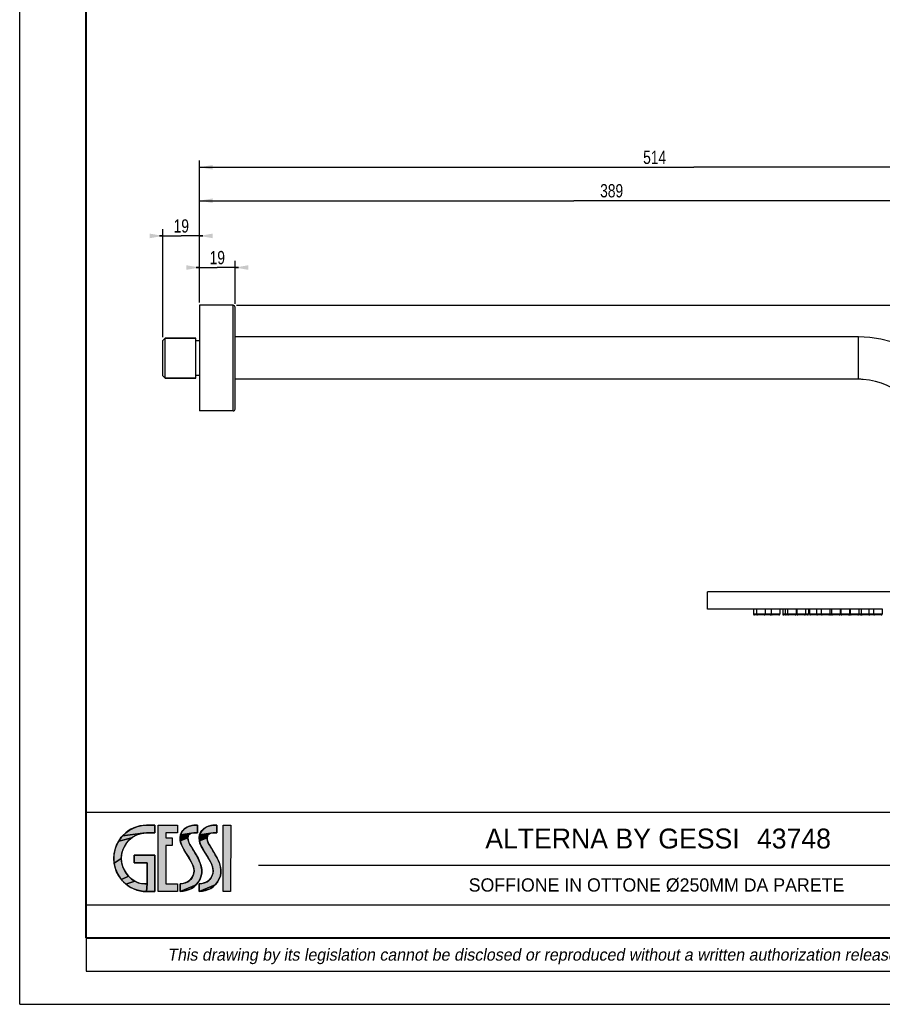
# Model space of a CAD drawing. Header units: millimetres. Extents: x 0 to 210, y 0 to 297.
# Tile 1 of 11: x 0 to 130, y 0 to 148. Entities that reach past the tile are written whole.
import ezdxf
from ezdxf.enums import TextEntityAlignment as Align

# ---------------------------------------------------------------- set-up
doc = ezdxf.new("R2010")
doc.units = ezdxf.units.MM
doc.header["$LTSCALE"] = 19.36
doc.layers.get('0').update_dxf_attribs({"linetype": 'CONTINUOUS'})
for name, color, linetype in [('00_COMPONENTI', 7, 'CONTINUOUS'), ('50_QUOTE', 7, 'CONTINUOUS'), ('52_NOTE', 7, 'CONTINUOUS'), ('54_SIMBOLI', 7, 'CONTINUOUS')]:
    doc.layers.add(name, color=color, linetype=linetype)
doc.styles.get("Standard").update_dxf_attribs({"font": 'txt', "width": 1.15})
doc.styles.add('TEXTSTYLE_4', font='triumi.ttf')
doc.styles.add('TEXTSTYLE_5', font='triumb.ttf')
doc.styles.add('TEXTSTYLE_7', font='trium.ttf')
doc.dimstyles.new('DIMSTYLE_1', dxfattribs={"dimtxt": 2, "dimasz": 2, "dimexe": 1, "dimexo": 0.5, "dimgap": 0.5, "dimtad": 1, "dimlfac": 3.448276, "dimdsep": 46, "dimtxsty": 'Standard', "dimblk": '_FILLED', "dimblk1": '_FILLED', "dimblk2": '_FILLED', "dimcen": 0.09, "dimazin": 2, "dimtfac": 1, "dimtofl": 0, "dimtmove": 0, "dimatfit": 3, "dimldrblk": '_FILLED', "dimfxl": 0, "dimtolj": 1, "dimarcsym": 0})
doc.dimstyles.new('DIMSTYLE_3', dxfattribs={"dimtxt": 2, "dimasz": 2, "dimexe": 1, "dimexo": 0.5, "dimgap": 0.5, "dimtad": 1, "dimdec": 0, "dimlfac": 3.448276, "dimdsep": 46, "dimtxsty": 'Standard', "dimblk": '_FILLED', "dimblk1": '_FILLED', "dimblk2": '_FILLED', "dimcen": 0.09, "dimazin": 2, "dimtfac": 1, "dimtdec": 0, "dimtofl": 0, "dimtmove": 0, "dimatfit": 3, "dimldrblk": '_FILLED', "dimfxl": 0, "dimtolj": 1, "dimarcsym": 0})

# ---------------------------------------------------------------- blocks, each defined once
blk = doc.blocks.new('_FILLED')
at = {"color": 0, "linetype": 'ByBlock'}
blk.add_solid([(0, 0), (-1, 0.175), (-1, -0.175)], dxfattribs=at)
blk = doc.blocks.new('*D5')
at = {"layer": '50_QUOTE', "color": 2, "linetype": 'Continuous'}
for p, q in [((21.6, 115.89), (21.1, 115.89)), ((21.1, 115.89), (24.36, 115.89)), ((21.6, 100.63), (21.6, 116.89)), ((27.61, 115.89), (24.36, 115.89)), ((27.11, 105.86), (27.11, 116.89)), ((27.11, 115.89), (27.61, 115.89))]:
    blk.add_line(p, q, dxfattribs=at)
at = {"layer": '50_QUOTE', "color": 2, "linetype": 'Continuous', "xscale": 2, "yscale": 2, "zscale": 2}
blk.add_blockref('_FILLED', (21.6, 115.89), dxfattribs=at)
at = {"layer": '50_QUOTE', "color": 2, "linetype": 'Continuous', "xscale": 2, "yscale": 2, "zscale": 2, "rotation": 180}
blk.add_blockref('_FILLED', (27.11, 115.89), dxfattribs=at)
at = {"layer": '50_QUOTE', "color": 2, "linetype": 'Continuous', "width": 0.776952}
blk.add_text('19', height=2, dxfattribs=at).set_placement((24.36, 116.39), align=Align.CENTER)
blk = doc.blocks.new('*D6')
at = {"layer": '50_QUOTE', "color": 2, "linetype": 'Continuous'}
for p, q in [((27.11, 105.94), (27.11, 122.2)), ((139.92, 76.53), (139.92, 122.2)), ((27.11, 121.2), (83.52, 121.2)), ((139.92, 121.2), (83.52, 121.2))]:
    blk.add_line(p, q, dxfattribs=at)
at = {"layer": '50_QUOTE', "color": 2, "linetype": 'Continuous', "xscale": 2, "yscale": 2, "zscale": 2, "rotation": 180}
blk.add_blockref('_FILLED', (27.11, 121.2), dxfattribs=at)
at = {"layer": '50_QUOTE', "color": 2, "linetype": 'Continuous', "xscale": 2, "yscale": 2, "zscale": 2}
blk.add_blockref('_FILLED', (139.92, 121.2), dxfattribs=at)
at = {"layer": '50_QUOTE', "color": 2, "linetype": 'Continuous', "width": 0.776952}
blk.add_text('389', height=2, dxfattribs=at).set_placement((89.24, 121.7), align=Align.CENTER)
blk = doc.blocks.new('*D7')
at = {"layer": '50_QUOTE', "color": 2, "linetype": 'Continuous'}
for p, q in [((27.11, 105.94), (27.11, 127.24)), ((27.11, 126.24), (101.64, 126.24)), ((176.17, 126.24), (101.64, 126.24)), ((176.17, 62.7), (176.17, 127.24))]:
    blk.add_line(p, q, dxfattribs=at)
at = {"layer": '50_QUOTE', "color": 2, "linetype": 'Continuous', "xscale": 2, "yscale": 2, "zscale": 2, "rotation": 180}
blk.add_blockref('_FILLED', (27.11, 126.24), dxfattribs=at)
at = {"layer": '50_QUOTE', "color": 2, "linetype": 'Continuous', "xscale": 2, "yscale": 2, "zscale": 2}
blk.add_blockref('_FILLED', (176.17, 126.24), dxfattribs=at)
at = {"layer": '50_QUOTE', "color": 2, "linetype": 'Continuous', "width": 0.776952}
blk.add_text('514', height=2, dxfattribs=at).set_placement((95.72, 126.74), align=Align.CENTER)
blk = doc.blocks.new('*D8')
at = {"layer": '50_QUOTE', "color": 2, "linetype": 'Continuous'}
for p, q in [((32.69, 105.44), (190.6, 105.44)), ((189.6, 105.44), (189.6, 82.51)), ((189.6, 59.59), (189.6, 82.51)), ((176.67, 59.59), (190.6, 59.59))]:
    blk.add_line(p, q, dxfattribs=at)
at = {"layer": '50_QUOTE', "color": 2, "linetype": 'Continuous', "xscale": 2, "yscale": 2, "zscale": 2}
for p, rotation in [((189.6, 105.44), 90), ((189.6, 59.59), 270)]:
    blk.add_blockref('_FILLED', p, dxfattribs=dict(at, rotation=rotation))
at = {"layer": '50_QUOTE', "color": 2, "linetype": 'Continuous', "width": 0.776952}
blk.add_text('158', height=2, rotation=90, dxfattribs=at).set_placement((189.1, 84.02), align=Align.CENTER)
blk = doc.blocks.new('*D10')
at = {"layer": '50_QUOTE', "color": 2, "linetype": 'Continuous'}
for p, q in [((27.11, 105.94), (27.11, 112.12)), ((32.48, 105.65), (32.48, 112.12)), ((27.11, 111.12), (26.61, 111.12)), ((26.61, 111.12), (29.79, 111.12)), ((32.98, 111.12), (29.79, 111.12)), ((32.48, 111.12), (32.98, 111.12))]:
    blk.add_line(p, q, dxfattribs=at)
at = {"layer": '50_QUOTE', "color": 2, "linetype": 'Continuous', "xscale": 2, "yscale": 2, "zscale": 2}
blk.add_blockref('_FILLED', (27.11, 111.12), dxfattribs=at)
at = {"layer": '50_QUOTE', "color": 2, "linetype": 'Continuous', "xscale": 2, "yscale": 2, "zscale": 2, "rotation": 180}
blk.add_blockref('_FILLED', (32.48, 111.12), dxfattribs=at)
at = {"layer": '50_QUOTE', "color": 2, "linetype": 'Continuous', "width": 0.776952}
blk.add_text('19', height=2, dxfattribs=at).set_placement((29.79, 111.62), align=Align.CENTER)
blk = doc.blocks.new('LOGOGESSI2D_BL0', base_point=(23, 22))
at = {"layer": '54_SIMBOLI', "linetype": 'Continuous'}
for points in [[(18.44, 26.95), (19.11, 27), (20.39, 27), (20.39, 25.85), (19.12, 25.85), (18.54, 25.8), (15.49, 25.39), (15.99, 25.86), (16.55, 26.27), (17.14, 26.58), (17.78, 26.81)], [(23.78, 27), (23.79, 25.85), (22.03, 25.85), (22.03, 25.11), (23, 25.11), (23, 23.95), (22.03, 23.95), (22.03, 18.15), (23.78, 18.15), (23.78, 17), (20.87, 17), (20.87, 27)], [(26, 26.98), (26.24, 27), (26.82, 27), (26.82, 25.85), (26.26, 25.85), (25.92, 25.81), (24.24, 25.54), (24.38, 25.9), (24.58, 26.21), (24.85, 26.49), (25.19, 26.71), (25.59, 26.88)], [(28.89, 26.98), (29.13, 27), (29.71, 27), (29.71, 25.85), (29.15, 25.85), (28.81, 25.81), (27.13, 25.54), (27.27, 25.9), (27.47, 26.21), (27.75, 26.49), (28.08, 26.71), (28.48, 26.88)], [(17.41, 25.43), (16.9, 25.11), (14.93, 24.62), (15.32, 25.19), (15.49, 25.39), (18.54, 25.8), (17.96, 25.66)], [(25.5, 25.56), (25.4, 25.36), (25.36, 25.11), (24.2, 24.67), (24.18, 25.13), (24.24, 25.54), (25.92, 25.81), (25.67, 25.71)], [(28.39, 25.56), (28.29, 25.36), (28.25, 25.11), (27.09, 24.67), (27.07, 25.13), (27.13, 25.54), (28.81, 25.81), (28.56, 25.71)], [(16.44, 24.72), (16.05, 24.26), (15.74, 23.74), (15.51, 23.19), (15.37, 22.6), (15.32, 22), (14.24, 21.31), (14.19, 22), (14.24, 22.69), (14.38, 23.36), (14.61, 24.01), (14.93, 24.62), (16.9, 25.11)], [(25.39, 24.79), (25.51, 24.41), (25.66, 24.12), (26.6, 22.55), (26.88, 22.04), (27.17, 21.4), (27.35, 20.84), (27.44, 20.33), (27.44, 19.85), (27.36, 19.39), (27.2, 18.94), (26.92, 18.43), (26.6, 18.02), (24.19, 17), (24.19, 18.15), (24.55, 18.2), (24.99, 18.32), (25.35, 18.49), (25.66, 18.72), (25.92, 19.03), (26.15, 19.43), (26.26, 19.77), (26.29, 20.13), (26.24, 20.53), (26.11, 20.98), (25.86, 21.52), (25.46, 22.2), (25.4, 22.3), (24.81, 23.23), (24.48, 23.83), (24.29, 24.29), (24.2, 24.67), (25.36, 25.11)], [(28.28, 24.79), (28.4, 24.41), (28.55, 24.12), (29.49, 22.55), (29.77, 22.04), (30.06, 21.4), (30.24, 20.84), (30.33, 20.33), (30.33, 19.85), (30.25, 19.39), (30.09, 18.94), (29.81, 18.43), (29.49, 18.02), (27.08, 17), (27.08, 18.15), (27.44, 18.2), (27.88, 18.32), (28.24, 18.49), (28.55, 18.72), (28.82, 19.03), (29.04, 19.43), (29.15, 19.77), (29.18, 20.13), (29.14, 20.53), (29, 20.98), (28.75, 21.52), (28.36, 22.2), (28.29, 22.3), (27.7, 23.23), (27.37, 23.83), (27.18, 24.29), (27.09, 24.67), (28.25, 25.11)], [(17.28, 21.36), (17.28, 22.51), (20.39, 22.51), (20.39, 17), (19.12, 17), (19.24, 18.15), (19.24, 21.36)], [(15.37, 21.43), (15.51, 20.85), (15.75, 20.27), (16.03, 19.8), (16.42, 19.31), (15.33, 18.81), (14.93, 19.38), (14.61, 19.99), (14.38, 20.64), (14.24, 21.31), (15.32, 22)], [(16.86, 18.89), (17.34, 18.57), (15.99, 18.14), (15.5, 18.61), (15.33, 18.81), (16.42, 19.31)], [(18.88, 18.15), (19.2, 18.15), (19.24, 18.15), (19.12, 17), (18.44, 17.05), (17.78, 17.19), (17.15, 17.42), (16.55, 17.73), (15.99, 18.14), (17.34, 18.57), (17.84, 18.34), (18.35, 18.2)], [(24.84, 17.1), (24.19, 17), (26.6, 18.02), (26.25, 17.7), (25.85, 17.44), (25.39, 17.24)], [(27.73, 17.1), (27.08, 17), (29.49, 18.02), (29.14, 17.7), (28.74, 17.44), (28.28, 17.24)]]:
    blk.add_hatch(color=7, dxfattribs=at).paths.add_polyline_path(points)
at = {"layer": '54_SIMBOLI', "color": 7, "linetype": 'Continuous'}
for p, q in [((20.87, 27), (23.78, 27)), ((20.87, 17), (20.87, 27)), ((20.87, 17), (20.87, 27)), ((20.87, 27), (23.78, 27)), ((23.78, 27), (23.79, 25.85)), ((23.78, 27), (23.79, 25.85)), ((30.66, 17), (30.67, 27)), ((30.66, 17), (30.67, 27)), ((30.67, 27), (31.81, 27)), ((30.67, 27), (31.81, 27)), ((31.81, 27), (31.8, 17)), ((31.81, 27), (31.8, 17)), ((23.79, 25.85), (22.03, 25.85)), ((22.03, 25.85), (22.03, 25.11)), ((23.79, 25.85), (22.03, 25.85)), ((22.03, 25.85), (22.03, 25.11)), ((22.03, 25.11), (23, 25.11)), ((22.03, 25.11), (23, 25.11)), ((23, 23.95), (22.03, 23.95)), ((22.03, 23.95), (22.03, 18.15)), ((23, 23.95), (22.03, 23.95)), ((22.03, 23.95), (22.03, 18.15)), ((23, 25.11), (23, 23.95)), ((23, 25.11), (23, 23.95)), ((22.03, 18.15), (23.78, 18.15)), ((22.03, 18.15), (23.78, 18.15)), ((23.78, 18.15), (23.78, 17)), ((23.78, 18.15), (23.78, 17)), ((23.78, 17), (20.87, 17)), ((23.78, 17), (20.87, 17)), ((31.8, 17), (30.66, 17)), ((31.8, 17), (30.66, 17))]:
    blk.add_line(p, q, dxfattribs=at)
for points in [[(18.44, 26.95), (19.11, 27), (20.39, 27), (20.39, 25.85), (19.12, 25.85), (18.54, 25.8), (15.49, 25.39), (15.99, 25.86), (16.55, 26.27), (17.14, 26.58), (17.78, 26.81), (18.44, 26.95)], [(23.78, 27), (23.79, 25.85), (22.03, 25.85), (22.03, 25.11), (23, 25.11), (23, 23.95), (22.03, 23.95), (22.03, 18.15), (23.78, 18.15), (23.78, 17), (20.87, 17), (20.87, 27), (23.78, 27)], [(26, 26.98), (26.24, 27), (26.82, 27), (26.82, 25.85), (26.26, 25.85), (25.92, 25.81), (24.24, 25.54), (24.38, 25.9), (24.58, 26.21), (24.85, 26.49), (25.19, 26.71), (25.59, 26.88), (26, 26.98)], [(28.89, 26.98), (29.13, 27), (29.71, 27), (29.71, 25.85), (29.15, 25.85), (28.81, 25.81), (27.13, 25.54), (27.27, 25.9), (27.47, 26.21), (27.75, 26.49), (28.08, 26.71), (28.48, 26.88), (28.89, 26.98)], [(17.41, 25.43), (16.9, 25.11), (14.93, 24.62), (15.32, 25.19), (15.49, 25.39), (18.54, 25.8), (17.96, 25.66), (17.41, 25.43)], [(25.5, 25.56), (25.4, 25.36), (25.36, 25.11), (24.2, 24.67), (24.18, 25.13), (24.24, 25.54), (25.92, 25.81), (25.67, 25.71), (25.5, 25.56)], [(28.39, 25.56), (28.29, 25.36), (28.25, 25.11), (27.09, 24.67), (27.07, 25.13), (27.13, 25.54), (28.81, 25.81), (28.56, 25.71), (28.39, 25.56)], [(16.44, 24.72), (16.05, 24.26), (15.74, 23.74), (15.51, 23.19), (15.37, 22.6), (15.32, 22), (14.24, 21.31), (14.19, 22), (14.24, 22.69), (14.38, 23.36), (14.61, 24.01), (14.93, 24.62), (16.9, 25.11), (16.44, 24.72)], [(25.39, 24.79), (25.51, 24.41), (25.66, 24.12), (26.6, 22.55), (26.88, 22.04), (27.17, 21.4), (27.35, 20.84), (27.44, 20.33), (27.44, 19.85), (27.36, 19.39), (27.2, 18.94), (26.92, 18.43), (26.6, 18.02), (24.19, 17), (24.19, 18.15), (24.55, 18.2), (24.99, 18.32), (25.35, 18.49), (25.66, 18.72), (25.92, 19.03), (26.15, 19.43), (26.26, 19.77), (26.29, 20.13), (26.24, 20.53), (26.11, 20.98), (25.86, 21.52), (25.46, 22.2), (25.4, 22.3), (24.81, 23.23), (24.48, 23.83), (24.29, 24.29), (24.2, 24.67), (25.36, 25.11), (25.39, 24.79)], [(28.28, 24.79), (28.4, 24.41), (28.55, 24.12), (29.49, 22.55), (29.77, 22.04), (30.06, 21.4), (30.24, 20.84), (30.33, 20.33), (30.33, 19.85), (30.25, 19.39), (30.09, 18.94), (29.81, 18.43), (29.49, 18.02), (27.08, 17), (27.08, 18.15), (27.44, 18.2), (27.88, 18.32), (28.24, 18.49), (28.55, 18.72), (28.82, 19.03), (29.04, 19.43), (29.15, 19.77), (29.18, 20.13), (29.14, 20.53), (29, 20.98), (28.75, 21.52), (28.36, 22.2), (28.29, 22.3), (27.7, 23.23), (27.37, 23.83), (27.18, 24.29), (27.09, 24.67), (28.25, 25.11), (28.28, 24.79)], [(17.28, 21.36), (17.28, 22.51), (20.39, 22.51), (20.39, 17), (19.12, 17), (19.24, 18.15), (19.24, 21.36), (17.28, 21.36)], [(15.37, 21.43), (15.51, 20.85), (15.75, 20.27), (16.03, 19.8), (16.42, 19.31), (15.33, 18.81), (14.93, 19.38), (14.61, 19.99), (14.38, 20.64), (14.24, 21.31), (15.32, 22), (15.37, 21.43)], [(16.86, 18.89), (17.34, 18.57), (15.99, 18.14), (15.5, 18.61), (15.33, 18.81), (16.42, 19.31), (16.86, 18.89)], [(18.88, 18.15), (19.2, 18.15), (19.24, 18.15), (19.12, 17), (18.44, 17.05), (17.78, 17.19), (17.15, 17.42), (16.55, 17.73), (15.99, 18.14), (17.34, 18.57), (17.84, 18.34), (18.35, 18.2), (18.88, 18.15)], [(24.84, 17.1), (24.19, 17), (26.6, 18.02), (26.25, 17.7), (25.85, 17.44), (25.39, 17.24), (24.84, 17.1)], [(27.73, 17.1), (27.08, 17), (29.49, 18.02), (29.14, 17.7), (28.74, 17.44), (28.28, 17.24), (27.73, 17.1)]]:
    blk.add_lwpolyline(points, dxfattribs=at)
for points, knots in [([(20.39, 25.85), (20.39, 25.85), (19.12, 25.85), (19.12, 25.85), (17.08, 25.85), (15.32, 24.16), (15.32, 22), (15.32, 20.11), (16.91, 18.15), (18.88, 18.15), (18.93, 18.15), (19.24, 18.15), (19.24, 18.15), (19.24, 18.15), (19.24, 21.36), (19.24, 21.36), (19.24, 21.36), (17.28, 21.36), (17.28, 21.36), (17.28, 21.36), (17.28, 22.51), (17.28, 22.51), (17.28, 22.51), (20.39, 22.51), (20.39, 22.51), (20.39, 22.51), (20.39, 17), (20.39, 17), (20.39, 17), (19.12, 17), (19.12, 17), (16.38, 17), (14.19, 19.26), (14.19, 22), (14.19, 24.74), (16.39, 27), (19.11, 27), (19.11, 27), (20.39, 27), (20.39, 27), (20.39, 27), (20.39, 25.85), (20.39, 25.85)], [0, 0, 0, 0, 1, 1, 1, 2, 2, 2, 3, 3, 3, 4, 4, 4, 5, 5, 5, 6, 6, 6, 7, 7, 7, 8, 8, 8, 9, 9, 9, 10, 10, 10, 11, 11, 11, 12, 12, 12, 13, 13, 13, 14, 14, 14, 14]), ([(20.39, 25.85), (20.39, 25.85), (19.12, 25.85), (19.12, 25.85), (17.08, 25.85), (15.32, 24.16), (15.32, 22), (15.32, 20.11), (16.91, 18.15), (18.88, 18.15), (18.93, 18.15), (19.24, 18.15), (19.24, 18.15), (19.24, 18.15), (19.24, 21.36), (19.24, 21.36), (19.24, 21.36), (17.28, 21.36), (17.28, 21.36), (17.28, 21.36), (17.28, 22.51), (17.28, 22.51), (17.28, 22.51), (20.39, 22.51), (20.39, 22.51), (20.39, 22.51), (20.39, 17), (20.39, 17), (20.39, 17), (19.12, 17), (19.12, 17), (16.38, 17), (14.19, 19.26), (14.19, 22), (14.19, 24.74), (16.39, 27), (19.11, 27), (19.11, 27), (20.39, 27), (20.39, 27), (20.39, 27), (20.39, 25.85), (20.39, 25.85)], [0, 0, 0, 0, 1, 1, 1, 2, 2, 2, 3, 3, 3, 4, 4, 4, 5, 5, 5, 6, 6, 6, 7, 7, 7, 8, 8, 8, 9, 9, 9, 10, 10, 10, 11, 11, 11, 12, 12, 12, 13, 13, 13, 14, 14, 14, 14]), ([(26.26, 25.85), (25.05, 25.85), (25.29, 24.75), (25.66, 24.12), (25.96, 23.61), (26.26, 23.12), (26.6, 22.55), (27.33, 21.29), (27.74, 20.12), (27.2, 18.94), (26.53, 17.5), (25.46, 17.13), (24.19, 17), (24.19, 17), (24.19, 18.15), (24.19, 18.15), (25, 18.24), (25.72, 18.49), (26.15, 19.43), (26.91, 21.08), (24.4, 23.12), (24.2, 24.67), (23.97, 26.43), (25.52, 27), (26.24, 27), (26.24, 27), (26.82, 27), (26.82, 27), (26.82, 27), (26.82, 25.85), (26.82, 25.85), (26.82, 25.85), (26.26, 25.85), (26.26, 25.85)], [0, 0, 0, 0, 1, 1, 1, 2, 2, 2, 3, 3, 3, 4, 4, 4, 5, 5, 5, 6, 6, 6, 7, 7, 7, 8, 8, 8, 9, 9, 9, 10, 10, 10, 11, 11, 11, 11]), ([(26.26, 25.85), (25.05, 25.85), (25.29, 24.75), (25.66, 24.12), (25.96, 23.61), (26.26, 23.12), (26.6, 22.55), (27.33, 21.29), (27.74, 20.12), (27.2, 18.94), (26.53, 17.5), (25.46, 17.13), (24.19, 17), (24.19, 17), (24.19, 18.15), (24.19, 18.15), (25, 18.24), (25.72, 18.49), (26.15, 19.43), (26.91, 21.08), (24.4, 23.12), (24.2, 24.67), (23.97, 26.43), (25.52, 27), (26.24, 27), (26.24, 27), (26.82, 27), (26.82, 27), (26.82, 27), (26.82, 25.85), (26.82, 25.85), (26.82, 25.85), (26.26, 25.85), (26.26, 25.85)], [0, 0, 0, 0, 1, 1, 1, 2, 2, 2, 3, 3, 3, 4, 4, 4, 5, 5, 5, 6, 6, 6, 7, 7, 7, 8, 8, 8, 9, 9, 9, 10, 10, 10, 11, 11, 11, 11]), ([(29.15, 25.85), (27.94, 25.85), (28.18, 24.75), (28.55, 24.12), (28.85, 23.61), (29.15, 23.12), (29.49, 22.55), (30.22, 21.29), (30.64, 20.12), (30.09, 18.94), (29.42, 17.5), (28.35, 17.13), (27.08, 17), (27.08, 17), (27.08, 18.15), (27.08, 18.15), (27.9, 18.24), (28.61, 18.49), (29.04, 19.43), (29.8, 21.08), (27.29, 23.12), (27.09, 24.67), (26.86, 26.43), (28.41, 27), (29.13, 27), (29.13, 27), (29.71, 27), (29.71, 27), (29.71, 27), (29.71, 25.85), (29.71, 25.85), (29.71, 25.85), (29.15, 25.85), (29.15, 25.85)], [0, 0, 0, 0, 1, 1, 1, 2, 2, 2, 3, 3, 3, 4, 4, 4, 5, 5, 5, 6, 6, 6, 7, 7, 7, 8, 8, 8, 9, 9, 9, 10, 10, 10, 11, 11, 11, 11]), ([(29.15, 25.85), (27.94, 25.85), (28.18, 24.75), (28.55, 24.12), (28.85, 23.61), (29.15, 23.12), (29.49, 22.55), (30.22, 21.29), (30.64, 20.12), (30.09, 18.94), (29.42, 17.5), (28.35, 17.13), (27.08, 17), (27.08, 17), (27.08, 18.15), (27.08, 18.15), (27.9, 18.24), (28.61, 18.49), (29.04, 19.43), (29.8, 21.08), (27.29, 23.12), (27.09, 24.67), (26.86, 26.43), (28.41, 27), (29.13, 27), (29.13, 27), (29.71, 27), (29.71, 27), (29.71, 27), (29.71, 25.85), (29.71, 25.85), (29.71, 25.85), (29.15, 25.85), (29.15, 25.85)], [0, 0, 0, 0, 1, 1, 1, 2, 2, 2, 3, 3, 3, 4, 4, 4, 5, 5, 5, 6, 6, 6, 7, 7, 7, 8, 8, 8, 9, 9, 9, 10, 10, 10, 11, 11, 11, 11])]:
    blk.add_open_spline(points, degree=3, knots=knots, dxfattribs=at)
blk.add_solid([(31.8, 17), (30.66, 17), (31.81, 27), (30.67, 27)], dxfattribs=at)

msp = doc.modelspace()

# ---------------------------------------------------------------- linework, layer by layer
at = {"color": 7, "linetype": 'Continuous'}
for q in [(0, 297), (210, 0)]:
    msp.add_line((0, 0), q, dxfattribs=at)
at = {"color": 2, "linetype": 'Continuous'}
for p, q in [((10, 29), (200, 29)), ((10, 29), (10, 15)), ((36, 21), (152, 21)), ((10, 15), (200, 15)), ((10, 15), (10, 5)), ((10, 15), (200, 15)), ((10, 10), (200, 10)), ((10, 5), (200, 5))]:
    msp.add_line(p, q, dxfattribs=at)
at = {"color": 7, "linetype": 'Continuous', "const_width": 0.3}
for points in [[(10, 10), (10, 287)], [(10, 10), (200, 10)]]:
    msp.add_lwpolyline(points, dxfattribs=at)
at = {"layer": '00_COMPONENTI', "color": 7, "linetype": 'Continuous'}
for p, q in [((27.11, 105.4362), (27.11, 105.3637)), ((32.185, 105.4362), (27.11, 105.4362)), ((32.185, 105.4362), (27.11, 105.4362)), ((27.11, 105.3637), (27.11, 100.692)), ((32.475, 100.7587), (32.475, 105.1462)), ((32.475, 100.7587), (32.475, 105.1462)), ((21.6, 100.1292), (21.948, 100.4772)), ((21.6, 100.1292), (21.948, 100.4772)), ((21.6, 99.3479), (21.6, 100.1292)), ((26.53, 100.4772), (21.948, 100.4772)), ((21.948, 100.4772), (26.53, 100.4772)), ((21.948, 94.4452), (21.948, 100.4772)), ((26.53, 100.1412), (26.53, 100.4772)), ((26.53, 94.924), (26.53, 100.1412)), ((27.11, 100.0712), (26.53, 100.0712)), ((27.11, 100.0712), (26.53, 100.0712)), ((27.11, 100.692), (27.11, 100.5621)), ((27.11, 100.5621), (27.11, 100.1666)), ((27.11, 100.1666), (27.11, 100.0331)), ((27.11, 100.0331), (27.11, 94.8893)), ((32.475, 94.1637), (32.475, 100.7587)), ((32.475, 94.1637), (32.475, 100.7587)), ((126.435, 100.6512), (32.475, 100.6512)), ((126.435, 100.6512), (32.475, 100.6512)), ((21.6, 97.6931), (21.6, 99.3479)), ((21.6, 97.2293), (21.6, 97.6931)), ((21.6, 95.5745), (21.6, 97.2293)), ((21.6, 94.7932), (21.6, 95.5745)), ((21.6, 94.7932), (21.948, 94.4452)), ((21.6, 94.7932), (21.948, 94.4452)), ((26.53, 94.4452), (21.948, 94.4452)), ((21.948, 94.4452), (26.53, 94.4452)), ((26.53, 94.4452), (26.53, 94.924)), ((27.11, 94.8512), (26.53, 94.8512)), ((27.11, 94.8512), (26.53, 94.8512)), ((27.11, 94.8893), (27.11, 94.7558)), ((27.11, 94.7558), (27.11, 94.3603)), ((27.11, 94.3603), (27.11, 94.2304)), ((27.11, 94.2304), (27.11, 89.5587)), ((126.435, 94.2712), (32.475, 94.2712)), ((126.435, 94.2712), (32.475, 94.2712)), ((32.475, 89.7762), (32.475, 94.1637)), ((32.475, 89.7762), (32.475, 94.1637)), ((27.11, 89.5587), (27.11, 89.4862)), ((32.185, 89.4862), (27.11, 89.4862)), ((32.185, 89.4862), (27.11, 89.4862)), ((104.0528, 62.1972), (103.67, 62.1972)), ((103.67, 59.5872), (103.67, 62.1972)), ((103.67, 59.5872), (103.67, 62.1972)), ((135.57, 62.1972), (104.0528, 62.1972)), ((110.9935, 59.5872), (103.67, 59.5872)), ((110.6142, 59.5872), (110.6142, 58.8622)), ((111.4852, 59.5872), (110.9935, 59.5872)), ((111.066, 59.5872), (111.066, 58.8622)), ((111.5827, 59.5872), (111.4852, 59.5872)), ((112.4435, 59.5872), (111.5827, 59.5872)), ((112.371, 59.5872), (112.371, 58.8622)), ((113.2176, 59.5872), (112.4435, 59.5872)), ((113.5529, 59.5872), (113.2176, 59.5872)), ((113.2677, 59.5872), (113.2677, 58.8622)), ((113.2899, 59.5872), (113.2899, 58.8622)), ((113.6337, 59.5872), (113.5529, 59.5872)), ((114.6673, 59.5872), (113.6337, 59.5872)), ((114.5949, 59.5872), (114.5949, 58.8622)), ((115.6938, 59.5872), (114.6673, 59.5872)), ((115.0269, 59.5872), (115.0269, 58.8622)), ((115.3897, 59.5872), (115.3897, 58.8622)), ((115.8214, 59.5872), (115.6938, 59.5872)), ((115.7663, 59.5872), (115.7663, 58.8622)), ((116.2829, 59.5872), (115.8214, 59.5872)), ((117.0738, 59.5872), (116.2829, 59.5872)), ((117.0713, 59.5872), (117.0713, 58.8622)), ((117.1438, 59.5872), (117.0738, 59.5872)), ((117.3364, 59.5872), (117.1438, 59.5872)), ((117.1461, 59.5872), (117.1461, 58.8622)), ((117.4363, 59.5872), (117.3364, 59.5872)), ((117.9633, 59.5872), (117.4363, 59.5872)), ((118.5233, 59.5872), (117.9633, 59.5872)), ((118.4511, 59.5872), (118.4511, 58.8622)), ((118.9969, 59.5872), (118.5233, 59.5872)), ((118.9245, 59.5872), (118.9245, 58.8622)), ((120.0001, 59.5872), (118.9969, 59.5872)), ((119.067, 59.5872), (119.067, 58.8622)), ((120.0553, 59.5872), (120.0001, 59.5872)), ((120.7607, 59.5872), (120.0553, 59.5872)), ((120.1275, 59.5872), (120.1275, 58.8622)), ((120.78, 59.5872), (120.7607, 59.5872)), ((120.8899, 59.5872), (120.78, 59.5872)), ((120.833, 59.5872), (120.833, 58.8622)), ((121.0233, 59.5872), (120.8899, 59.5872)), ((121.4928, 59.5872), (121.0233, 59.5872)), ((122.2102, 59.5872), (121.4928, 59.5872)), ((122.138, 59.5872), (122.138, 58.8622)), ((122.3198, 59.5872), (122.2102, 59.5872)), ((122.4416, 59.5872), (122.3198, 59.5872)), ((122.3693, 59.5872), (122.3693, 58.8622)), ((122.3922, 59.5872), (122.3922, 58.8622)), ((122.4582, 59.5872), (122.4416, 59.5872)), ((123.6513, 59.5872), (122.4582, 59.5872)), ((123.7106, 59.5872), (123.6513, 59.5872)), ((123.6972, 59.5872), (123.6972, 58.8622)), ((123.7696, 59.5872), (123.7106, 59.5872)), ((124.0093, 59.5872), (123.7696, 59.5872)), ((123.7829, 59.5872), (123.7829, 58.8622)), ((125.1324, 59.5872), (124.0093, 59.5872)), ((125.0879, 59.5872), (125.0879, 58.8622)), ((125.1602, 59.5872), (125.1324, 59.5872)), ((125.2707, 59.5872), (125.1602, 59.5872)), ((125.2047, 59.5872), (125.2047, 58.8622)), ((126.5366, 59.5872), (125.2707, 59.5872)), ((126.5097, 59.5872), (126.5097, 58.8622)), ((126.5821, 59.5872), (126.5366, 59.5872)), ((126.7632, 59.5872), (126.5821, 59.5872)), ((127.1257, 59.5872), (126.7632, 59.5872)), ((126.8357, 59.5872), (126.8357, 58.8622)), ((127.9449, 59.5872), (127.1257, 59.5872)), ((128.0833, 59.5872), (127.9449, 59.5872)), ((128.0173, 59.5872), (128.0173, 58.8622)), ((128.6262, 59.5872), (128.0833, 59.5872)), ((128.6771, 59.5872), (128.6262, 59.5872)), ((130.0761, 59.5872), (128.6771, 59.5872)), ((128.6987, 59.5872), (128.6987, 58.8622)), ((130.0037, 59.5872), (130.0037, 58.8622)), ((111.0782, 58.7172), (110.7592, 58.7172)), ((111.0782, 58.7172), (110.7592, 58.7172)), ((111.0809, 58.7172), (111.0782, 58.7172)), ((111.0809, 58.7172), (111.0782, 58.7172)), ((111.211, 58.7172), (111.0809, 58.7172)), ((111.211, 58.7172), (111.0809, 58.7172)), ((111.2119, 58.7172), (111.211, 58.7172)), ((111.2171, 58.7172), (111.211, 58.7172)), ((111.8136, 58.7172), (111.2119, 58.7172)), ((111.5357, 58.7172), (111.2171, 58.7172)), ((111.6226, 58.7172), (111.5357, 58.7172)), ((111.6234, 58.7172), (111.6226, 58.7172)), ((111.6786, 58.7172), (111.6234, 58.7172)), ((111.6832, 58.7172), (111.6786, 58.7172)), ((111.8136, 58.7172), (111.6832, 58.7172)), ((111.907, 58.7172), (111.8136, 58.7172)), ((111.907, 58.7172), (111.8136, 58.7172)), ((112.226, 58.7172), (111.907, 58.7172)), ((112.224, 58.7172), (111.907, 58.7172)), ((112.2252, 58.7172), (112.224, 58.7172)), ((112.2269, 58.7172), (112.226, 58.7172)), ((112.2269, 58.7172), (112.226, 58.7172)), ((112.4584, 58.7172), (112.2269, 58.7172)), ((112.4267, 58.7172), (112.2269, 58.7172)), ((112.4584, 58.7172), (112.4267, 58.7172)), ((112.6705, 58.7172), (112.4584, 58.7172)), ((112.6705, 58.7172), (112.4584, 58.7172)), ((112.6734, 58.7172), (112.6705, 58.7172)), ((112.6734, 58.7172), (112.6705, 58.7172)), ((112.7698, 58.7172), (112.6734, 58.7172)), ((112.7699, 58.7172), (112.6734, 58.7172)), ((112.772, 58.7172), (112.7698, 58.7172)), ((112.772, 58.7172), (112.7699, 58.7172)), ((112.8018, 58.7172), (112.772, 58.7172)), ((112.8018, 58.7172), (112.772, 58.7172)), ((112.8037, 58.7172), (112.8018, 58.7172)), ((112.8037, 58.7172), (112.8018, 58.7172)), ((113.1227, 58.7172), (112.8037, 58.7172)), ((113.1226, 58.7172), (112.8037, 58.7172)), ((113.4398, 58.7172), (113.4349, 58.7172)), ((113.4355, 58.7172), (113.4378, 58.7172)), ((114.1585, 58.7172), (113.4355, 58.7172)), ((113.721, 58.7172), (113.4398, 58.7172)), ((113.752, 58.7172), (113.721, 58.7172)), ((113.7539, 58.7172), (113.752, 58.7172)), ((113.8607, 58.7172), (113.7539, 58.7172)), ((113.8622, 58.7172), (113.8607, 58.7172)), ((114.1274, 58.7172), (113.8622, 58.7172)), ((114.1309, 58.7172), (114.1274, 58.7172)), ((114.1585, 58.7172), (114.1309, 58.7172)), ((114.4499, 58.7172), (114.1585, 58.7172)), ((114.4471, 58.7172), (114.1585, 58.7172)), ((114.4494, 58.7172), (114.4471, 58.7172)), ((115.4074, 58.7172), (115.1719, 58.7172)), ((115.4074, 58.7172), (115.172, 58.7172)), ((115.4909, 58.7172), (115.4074, 58.7172)), ((115.4909, 58.7172), (115.4074, 58.7172)), ((115.5303, 58.7172), (115.4909, 58.7172)), ((115.5303, 58.7172), (115.4909, 58.7172)), ((115.5347, 58.7172), (115.5303, 58.7172)), ((115.5347, 58.7172), (115.5303, 58.7172)), ((115.8537, 58.7172), (115.5347, 58.7172)), ((115.8537, 58.7172), (115.5347, 58.7172)), ((115.8565, 58.7172), (115.8537, 58.7172)), ((115.8565, 58.7172), (115.8537, 58.7172)), ((115.9101, 58.7172), (115.8565, 58.7172)), ((115.9101, 58.7172), (115.8565, 58.7172)), ((115.9113, 58.7172), (115.9101, 58.7172)), ((115.9113, 58.7172), (115.9101, 58.7172)), ((115.9121, 58.7172), (115.9113, 58.7172)), ((115.9174, 58.7172), (115.9113, 58.7172)), ((116.5139, 58.7172), (115.9121, 58.7172)), ((116.236, 58.7172), (115.9174, 58.7172)), ((116.3228, 58.7172), (116.236, 58.7172)), ((116.3237, 58.7172), (116.3228, 58.7172)), ((116.3788, 58.7172), (116.3237, 58.7172)), ((116.3835, 58.7172), (116.3788, 58.7172)), ((116.5139, 58.7172), (116.3835, 58.7172)), ((116.6073, 58.7172), (116.5139, 58.7172)), ((116.6073, 58.7172), (116.5139, 58.7172)), ((116.9263, 58.7172), (116.6073, 58.7172)), ((116.9242, 58.7172), (116.6073, 58.7172)), ((116.9254, 58.7172), (116.9242, 58.7172)), ((116.9775, 58.7172), (116.9263, 58.7172)), ((117.0092, 58.7172), (116.9263, 58.7172)), ((117.0092, 58.7172), (116.9775, 58.7172)), ((117.2213, 58.7172), (117.0092, 58.7172)), ((117.2213, 58.7172), (117.0092, 58.7172)), ((117.2242, 58.7172), (117.2213, 58.7172)), ((117.2242, 58.7172), (117.2213, 58.7172)), ((117.288, 58.7172), (117.2242, 58.7172)), ((117.288, 58.7172), (117.2242, 58.7172)), ((117.2911, 58.7172), (117.288, 58.7172)), ((117.2911, 58.7172), (117.288, 58.7172)), ((117.2964, 58.7172), (117.2911, 58.7172)), ((117.2914, 58.7172), (117.2936, 58.7172)), ((117.2964, 58.7172), (117.2914, 58.7172)), ((118.1221, 58.7172), (117.2964, 58.7172)), ((117.4751, 58.7172), (117.2964, 58.7172)), ((117.4754, 58.7172), (117.4751, 58.7172)), ((117.6101, 58.7172), (117.4754, 58.7172)), ((117.6111, 58.7172), (117.6101, 58.7172)), ((117.6757, 58.7172), (117.6111, 58.7172)), ((117.6784, 58.7172), (117.6757, 58.7172)), ((117.9865, 58.7172), (117.6784, 58.7172)), ((117.9871, 58.7172), (117.9865, 58.7172)), ((118.1221, 58.7172), (117.9871, 58.7172)), ((118.3061, 58.7172), (118.1221, 58.7172)), ((118.3035, 58.7172), (118.1221, 58.7172)), ((118.3057, 58.7172), (118.3035, 58.7172)), ((118.457, 58.7172), (118.3061, 58.7172)), ((118.4881, 58.7172), (118.3061, 58.7172)), ((118.4605, 58.7172), (118.457, 58.7172)), ((118.4881, 58.7172), (118.4605, 58.7172)), ((118.7795, 58.7172), (118.4881, 58.7172)), ((118.7767, 58.7172), (118.4881, 58.7172)), ((118.779, 58.7172), (118.7767, 58.7172)), ((119.4475, 58.7172), (119.212, 58.7172)), ((119.4475, 58.7172), (119.2121, 58.7172)), ((119.531, 58.7172), (119.4475, 58.7172)), ((119.531, 58.7172), (119.4475, 58.7172)), ((119.8163, 58.7172), (119.531, 58.7172)), ((119.8163, 58.7172), (119.531, 58.7172)), ((119.8205, 58.7172), (119.8163, 58.7172)), ((119.8205, 58.7172), (119.8163, 58.7172)), ((119.9031, 58.7172), (119.8205, 58.7172)), ((119.9031, 58.7172), (119.8205, 58.7172)), ((119.9914, 58.7172), (119.9031, 58.7172)), ((119.9914, 58.7172), (119.9031, 58.7172)), ((119.9937, 58.7172), (119.9914, 58.7172)), ((119.9937, 58.7172), (119.9914, 58.7172)), ((120.227, 58.7172), (119.9937, 58.7172)), ((120.2268, 58.7172), (119.9937, 58.7172)), ((120.2705, 58.7172), (120.227, 58.7172)), ((120.2705, 58.7172), (120.227, 58.7172)), ((120.2725, 58.7172), (120.2705, 58.7172)), ((120.2725, 58.7172), (120.2705, 58.7172)), ((120.2778, 58.7172), (120.2725, 58.7172)), ((120.2736, 58.7172), (120.2751, 58.7172)), ((120.78, 58.7172), (120.2736, 58.7172)), ((120.5915, 58.7172), (120.2778, 58.7172)), ((120.5924, 58.7172), (120.5915, 58.7172)), ((120.78, 58.7172), (120.5924, 58.7172)), ((120.9677, 58.7172), (120.78, 58.7172)), ((120.9677, 58.7172), (120.78, 58.7172)), ((120.9685, 58.7172), (120.9677, 58.7172)), ((120.9685, 58.7172), (120.9677, 58.7172)), ((120.9781, 58.7172), (120.9685, 58.7172)), ((120.9781, 58.7172), (120.9685, 58.7172)), ((120.9833, 58.7172), (120.978, 58.7172)), ((120.9783, 58.7172), (120.9805, 58.7172)), ((121.809, 58.7172), (120.9783, 58.7172)), ((121.162, 58.7172), (120.9833, 58.7172)), ((121.1623, 58.7172), (121.162, 58.7172)), ((121.297, 58.7172), (121.1623, 58.7172)), ((121.298, 58.7172), (121.297, 58.7172)), ((121.3626, 58.7172), (121.298, 58.7172)), ((121.3653, 58.7172), (121.3626, 58.7172)), ((121.6734, 58.7172), (121.3653, 58.7172)), ((121.674, 58.7172), (121.6734, 58.7172)), ((121.809, 58.7172), (121.674, 58.7172)), ((121.993, 58.7172), (121.809, 58.7172)), ((121.9905, 58.7172), (121.809, 58.7172)), ((121.9926, 58.7172), (121.9905, 58.7172)), ((121.9955, 58.7172), (121.993, 58.7172)), ((121.9956, 58.7172), (121.993, 58.7172)), ((122.2243, 58.7172), (121.9955, 58.7172)), ((122.2219, 58.7172), (121.9956, 58.7172)), ((122.2236, 58.7172), (122.2219, 58.7172)), ((122.6315, 58.7172), (122.5372, 58.7172)), ((123.4553, 58.7172), (122.5374, 58.7172)), ((122.8562, 58.7172), (122.6315, 58.7172)), ((122.8602, 58.7172), (122.8562, 58.7172)), ((122.8922, 58.7172), (122.8602, 58.7172)), ((123.2332, 58.7172), (122.8922, 58.7172)), ((123.2355, 58.7172), (123.2332, 58.7172)), ((123.4553, 58.7172), (123.2355, 58.7172)), ((123.5522, 58.7172), (123.4553, 58.7172)), ((123.552, 58.7172), (123.4553, 58.7172)), ((123.5574, 58.7172), (123.5522, 58.7172)), ((123.5574, 58.7172), (123.5522, 58.7172)), ((123.6796, 58.7172), (123.5574, 58.7172)), ((123.6796, 58.7172), (123.5574, 58.7172)), ((123.68, 58.7172), (123.6796, 58.7172)), ((123.68, 58.7172), (123.6796, 58.7172)), ((123.7307, 58.7172), (123.68, 58.7172)), ((123.7307, 58.7172), (123.68, 58.7172)), ((123.7334, 58.7172), (123.7307, 58.7172)), ((123.7335, 58.7172), (123.7307, 58.7172)), ((123.9097, 58.7172), (123.7334, 58.7172)), ((123.9097, 58.7172), (123.7335, 58.7172)), ((123.9249, 58.7172), (123.9097, 58.7172)), ((123.9249, 58.7172), (123.9097, 58.7172)), ((123.9322, 58.7172), (123.9249, 58.7172)), ((123.9322, 58.7172), (123.9249, 58.7172)), ((123.9336, 58.7172), (123.9279, 58.7172)), ((123.9283, 58.7172), (123.9303, 58.7172)), ((124.7337, 58.7172), (123.9283, 58.7172)), ((124.1317, 58.7172), (123.9336, 58.7172)), ((124.2469, 58.7172), (124.1317, 58.7172)), ((124.2499, 58.7172), (124.2469, 58.7172)), ((124.3246, 58.7172), (124.2499, 58.7172)), ((124.3255, 58.7172), (124.3246, 58.7172)), ((124.6239, 58.7172), (124.3255, 58.7172)), ((124.6252, 58.7172), (124.6239, 58.7172)), ((124.7337, 58.7172), (124.6252, 58.7172)), ((124.9429, 58.7172), (124.7337, 58.7172)), ((124.9406, 58.7172), (124.7337, 58.7172)), ((124.9425, 58.7172), (124.9406, 58.7172)), ((125.141, 58.7172), (125.1361, 58.7172)), ((125.1365, 58.7172), (125.139, 58.7172)), ((125.141, 58.7172), (125.1365, 58.7172)), ((125.3444, 58.7172), (125.141, 58.7172)), ((125.3444, 58.7172), (125.141, 58.7172)), ((125.3537, 58.7172), (125.3444, 58.7172)), ((125.3497, 58.7172), (125.3444, 58.7172)), ((125.444, 58.7172), (125.3497, 58.7172)), ((126.2678, 58.7172), (125.3499, 58.7172)), ((125.6687, 58.7172), (125.444, 58.7172)), ((125.6727, 58.7172), (125.6687, 58.7172)), ((125.7047, 58.7172), (125.6727, 58.7172)), ((126.0457, 58.7172), (125.7047, 58.7172)), ((126.0481, 58.7172), (126.0457, 58.7172)), ((126.2678, 58.7172), (126.0481, 58.7172)), ((126.3647, 58.7172), (126.2678, 58.7172)), ((126.3646, 58.7172), (126.2678, 58.7172)), ((126.3676, 58.7172), (126.3647, 58.7172)), ((126.3676, 58.7172), (126.3647, 58.7172)), ((126.4223, 58.7172), (126.3676, 58.7172)), ((126.4223, 58.7172), (126.3676, 58.7172)), ((126.4244, 58.7172), (126.4223, 58.7172)), ((126.4244, 58.7172), (126.4223, 58.7172)), ((126.4542, 58.7172), (126.4244, 58.7172)), ((126.4542, 58.7172), (126.4244, 58.7172)), ((126.4561, 58.7172), (126.4542, 58.7172)), ((126.4561, 58.7172), (126.4542, 58.7172)), ((126.7751, 58.7172), (126.4561, 58.7172)), ((126.7751, 58.7172), (126.4561, 58.7172)), ((126.9818, 58.7172), (126.9807, 58.7172)), ((126.9869, 58.7172), (126.9807, 58.7172)), ((127.742, 58.7172), (126.9818, 58.7172)), ((127.2345, 58.7172), (126.9869, 58.7172)), ((127.2997, 58.7172), (127.2345, 58.7172)), ((127.3927, 58.7172), (127.2997, 58.7172)), ((127.394, 58.7172), (127.3927, 58.7172)), ((127.6767, 58.7172), (127.394, 58.7172)), ((127.742, 58.7172), (127.6767, 58.7172)), ((127.9957, 58.7172), (127.742, 58.7172)), ((127.9937, 58.7172), (127.742, 58.7172)), ((127.9997, 58.7172), (127.9927, 58.7172)), ((127.9997, 58.7172), (127.9927, 58.7172)), ((127.9946, 58.7172), (127.9937, 58.7172)), ((128.1623, 58.7172), (127.9997, 58.7172)), ((128.1623, 58.7172), (127.9997, 58.7172)), ((128.2566, 58.7172), (128.1623, 58.7172)), ((128.8395, 58.7172), (128.1625, 58.7172)), ((128.4813, 58.7172), (128.2566, 58.7172)), ((128.4853, 58.7172), (128.4813, 58.7172)), ((128.5173, 58.7172), (128.4853, 58.7172)), ((128.8395, 58.7172), (128.5173, 58.7172)), ((128.8437, 58.7172), (128.8395, 58.7172)), ((128.8437, 58.7172), (128.8395, 58.7172)), ((128.8453, 58.7172), (128.8437, 58.7172)), ((128.85, 58.7172), (128.8437, 58.7172)), ((129.823, 58.7172), (128.8453, 58.7172)), ((128.8759, 58.7172), (128.85, 58.7172)), ((129.1627, 58.7172), (128.8759, 58.7172)), ((129.1759, 58.7172), (129.1627, 58.7172)), ((129.1802, 58.7172), (129.1759, 58.7172)), ((129.5344, 58.7172), (129.1802, 58.7172)), ((129.823, 58.7172), (129.5344, 58.7172)), ((129.8587, 58.7172), (129.823, 58.7172)), ((129.8567, 58.7172), (129.823, 58.7172))]:
    msp.add_line(p, q, dxfattribs=at)
at = {"layer": '00_COMPONENTI', "color": 9, "linetype": 'Continuous'}
for p, q in [((32.185, 105.3637), (32.185, 105.4362)), ((32.185, 89.5587), (32.185, 105.3637)), ((126.435, 100.1448), (126.435, 100.6512)), ((126.435, 94.6258), (126.435, 100.1448)), ((126.435, 94.2712), (126.435, 94.6258)), ((32.185, 89.4862), (32.185, 89.5587)), ((111.065, 58.8622), (110.6142, 58.8622)), ((111.066, 58.8622), (111.065, 58.8622)), ((111.8408, 58.8622), (111.066, 58.8622)), ((112.371, 58.8622), (111.8408, 58.8622)), ((112.4135, 58.8622), (112.371, 58.8622)), ((113.2677, 58.8622), (112.4135, 58.8622)), ((114.2202, 58.8622), (113.2899, 58.8622)), ((114.5949, 58.8622), (114.2202, 58.8622)), ((115.3297, 58.8622), (115.0269, 58.8622)), ((115.3892, 58.8622), (115.3297, 58.8622)), ((115.3897, 58.8622), (115.3892, 58.8622)), ((115.7644, 58.8622), (115.3897, 58.8622)), ((115.7663, 58.8622), (115.7644, 58.8622)), ((116.5411, 58.8622), (115.7663, 58.8622)), ((117.0713, 58.8622), (116.5411, 58.8622)), ((117.1461, 58.8622), (117.0713, 58.8622)), ((118.2145, 58.8622), (117.1461, 58.8622)), ((118.4511, 58.8622), (118.2145, 58.8622)), ((118.5498, 58.8622), (118.4511, 58.8622)), ((118.9245, 58.8622), (118.5498, 58.8622)), ((119.3698, 58.8622), (119.067, 58.8622)), ((120.1248, 58.8622), (119.3698, 58.8622)), ((120.1275, 58.8622), (120.1248, 58.8622)), ((120.78, 58.8622), (120.1275, 58.8622)), ((120.833, 58.8622), (120.78, 58.8622)), ((121.9014, 58.8622), (120.833, 58.8622)), ((122.138, 58.8622), (121.9014, 58.8622)), ((122.3693, 58.8622), (122.138, 58.8622)), ((123.5726, 58.8622), (122.3922, 58.8622)), ((123.6972, 58.8622), (123.5726, 58.8622)), ((123.7824, 58.8622), (123.6972, 58.8622)), ((123.7829, 58.8622), (123.7824, 58.8622)), ((124.819, 58.8622), (123.7829, 58.8622)), ((125.0879, 58.8622), (124.819, 58.8622)), ((125.2047, 58.8622), (125.0879, 58.8622)), ((126.3851, 58.8622), (125.2047, 58.8622)), ((126.5097, 58.8622), (126.3851, 58.8622)), ((126.8357, 58.8622), (126.5097, 58.8622)), ((127.8145, 58.8622), (126.8357, 58.8622)), ((128.0161, 58.8622), (127.8145, 58.8622)), ((128.0173, 58.8622), (128.0161, 58.8622)), ((128.6971, 58.8622), (128.0173, 58.8622)), ((128.6987, 58.8622), (128.6971, 58.8622)), ((129.9578, 58.8622), (128.6987, 58.8622)), ((130.0037, 58.8622), (129.9578, 58.8622))]:
    msp.add_line(p, q, dxfattribs=at)
at = {"layer": '00_COMPONENTI', "color": 7, "linetype": 'Continuous'}
for centre, radius, start, end in [((32.185, 105.1462), 0.29, 0, 90), ((126.435, 83.9762), 16.675, 0, 90), ((126.435, 83.9762), 10.295, 85.961715, 90), ((126.435, 83.9762), 10.295, 85.961362, 90), ((126.435, 83.9762), 10.295, 4.038285, 85.961715), ((126.435, 83.9762), 10.295, 4.038638, 85.961362), ((32.185, 89.7762), 0.29, 270, 360), ((32.185, 89.7762), 0.29, 270, 360), ((110.7592, 58.8622), 0.145, 180, 270), ((111.211, 58.8622), 0.145, 180, 270), ((112.226, 58.8622), 0.145, 270, 360), ((113.1227, 58.8622), 0.145, 270, 360), ((113.4349, 58.8622), 0.145, 180, 270), ((114.4499, 58.8622), 0.145, 270, 360), ((115.1719, 58.8622), 0.145, 180, 270), ((115.5347, 58.8622), 0.145, 180, 270), ((115.9113, 58.8622), 0.145, 180, 270), ((116.9263, 58.8622), 0.145, 270, 360), ((117.2911, 58.8622), 0.145, 180, 270), ((118.3061, 58.8622), 0.145, 270, 360), ((118.7795, 58.8622), 0.145, 270, 360), ((119.212, 58.8622), 0.145, 180, 270), ((120.2725, 58.8622), 0.145, 180, 270), ((120.227, 58.8622), 0.145, 270, 279.036413), ((120.978, 58.8622), 0.145, 180, 270), ((121.993, 58.8622), 0.145, 270, 360), ((122.2243, 58.8622), 0.145, 270, 360), ((122.5372, 58.8622), 0.145, 180, 270), ((123.5522, 58.8622), 0.145, 270, 360), ((123.9279, 58.8622), 0.145, 180, 270), ((124.9429, 58.8622), 0.145, 270, 360), ((125.1361, 58.8622), 0.145, 228.21353, 270), ((125.3497, 58.8622), 0.145, 180, 270), ((126.3647, 58.8622), 0.145, 270, 360), ((126.7751, 58.8622), 0.145, 270, 315.163452), ((126.9807, 58.8622), 0.145, 180, 270), ((127.9957, 58.8622), 0.145, 270, 305.061939), ((128.1623, 58.8622), 0.145, 180, 270), ((128.8437, 58.8622), 0.145, 180, 270), ((129.8587, 58.8622), 0.145, 270, 360)]:
    msp.add_arc(centre, radius, start, end, dxfattribs=at)

# ---------------------------------------------------------------- block references
at = {"layer": '54_SIMBOLI', "color": 2, "linetype": 'Continuous'}
msp.add_blockref('LOGOGESSI2D_BL0', (23, 22), dxfattribs=at)

# ---------------------------------------------------------------- texts
at = {"layer": '52_NOTE', "color": 2, "linetype": 'Continuous'}
for s, height, style, p in [('ALTERNA BY GESSI', 3, 'TEXTSTYLE_5', (89.3611, 23.5)), ('43748', 3, 'TEXTSTYLE_5', (116.7205, 23.5)), ('SOFFIONE IN OTTONE Ø250MM DA PARETE', 2, 'TEXTSTYLE_7', (96, 17))]:
    msp.add_text(s, height=height, dxfattribs=dict(at, style=style)).set_placement(p, align=Align.CENTER)
at = {"layer": '52_NOTE', "color": 2, "linetype": 'Continuous', "style": 'TEXTSTYLE_4', "oblique": 10}
msp.add_text('This drawing by its legislation cannot be disclosed or reproduced without a written authorization released by GESSI S.p.A. - ', height=1.8, dxfattribs=at).set_placement((88.2194, 6.5861), align=Align.CENTER)

# ---------------------------------------------------------------- dimensions: what is measured, and where the dimension line sits
at = {"layer": '50_QUOTE', "color": 2, "linetype": 'Continuous'}
for base, p1, p2, dimstyle, picture, middle in [((176.17, 126.2422), (27.11, 105.4362), (176.17, 62.1972), 'DIMSTYLE_1', '*D7', (95.7112, 126.2422)), ((139.92, 121.2028), (27.11, 105.4362), (139.92, 76.0302), 'DIMSTYLE_1', '*D6', (89.2371, 121.2028)), ((27.11, 115.888), (21.6, 100.1292), (27.11, 105.3637), 'DIMSTYLE_1', '*D5', (24.4426, 115.888)), ((32.4750110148, 111.1233093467), (27.1100110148, 105.4362088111), (32.4750110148, 105.1462088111), 'DIMSTYLE_3', '*D10', (29.880081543, 111.1233093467))]:
    dim = msp.add_linear_dim(base=base, p1=p1, p2=p2, dimstyle=dimstyle, dxfattribs=at)
    dim.commit()
    dim.dimension.update_dxf_attribs({"geometry": picture, "text_midpoint": middle, "dimtype": 160})
dim = msp.add_linear_dim(base=(189.5971, 59.5872), p1=(32.185, 105.4362), p2=(176.17, 59.5872), angle=270, dimstyle='DIMSTYLE_3', dxfattribs=at)
dim.commit()
dim.dimension.update_dxf_attribs({"geometry": '*D8', "text_midpoint": (189.5971, 84.1038), "dimtype": 160})

doc.saveas('drawing.dxf')
